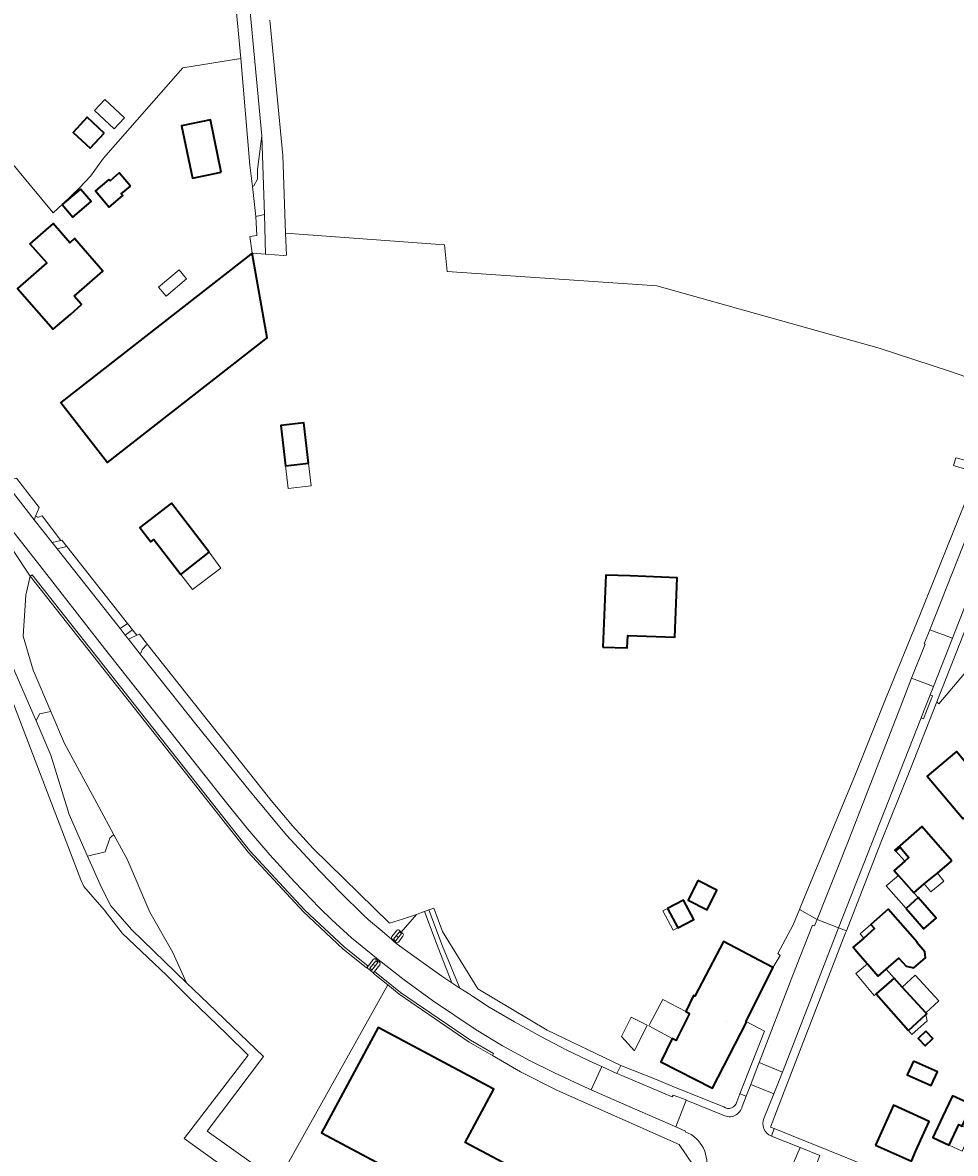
# Model space of a CAD drawing. Header units: metres. Extents: x 200176 to 205485, y 394066 to 399855.
# Tile 103 of 230: x 203169 to 203375, y 396948 to 397198. Entities that reach past the tile are written whole.
import ezdxf
from ezdxf.enums import TextEntityAlignment as Align

# ---------------------------------------------------------------- set-up
doc = ezdxf.new("R2010")
doc.units = ezdxf.units.M
doc.layers.get('0').update_dxf_attribs({"lineweight": 25})
for name, color, linetype, lineweight in [('B-WE-GR-BOS_LOOF-GV', 40, 'Continuous', 13), ('B-WE-GR-GRAS-GV', 60, 'Continuous', 13), ('B-WE-GR-HAAG-GV', 90, 'Continuous', 13), ('B-WE-GR-HOUTWAL-GV', 40, 'Continuous', 13), ('B-WE-IE-MEUBILAIR_WEGMEUBILAIR_VERKEERSBORD-S', 7, 'Continuous', 25), ('B-WE-IE-TERREINAFSCHEIDING_KUNSTMATIG_HEKWERK-G', 20, 'IE-TERREINAFSCHEIDING-KUNSTMATIG', 18), ('B-WE-IE-TERREINAFSCHEIDING_KUNSTMATIG_MUUR-GV', 90, 'Continuous', 18), ('B-WE-OG-BEBOUWING-GV', 7, 'Continuous', 35), ('B-WE-OG-BEBOUWING-T18', 10, 'Continuous', 18), ('B-WE-OG-BEBOUWING_LUIFEL-GV', 7, 'Continuous', 18), ('B-WE-OG-TERREIN_CULTUURSCHEIDING-GV', 7, 'Continuous', 18), ('B-WE-OG-TERREIN_ERF-GV', 7, 'Continuous', 18), ('B-WE-OG-TOPOGRAFIE-T18', 10, 'Continuous', 18), ('B-WE-OG-WEG-GV', 7, 'Continuous', 18), ('B-WE-VH-GOOT-G', 170, 'Continuous', 18), ('B-WE-VH-VERHARDING_ASFALT-GV', 252, 'Continuous', 18), ('B-WE-VH-VERHARDING_BEDRIJFSVLOERPLAAT-GV', 252, 'Continuous', 18), ('B-WE-VH-VERHARDING_BETONSTRAATSTEEN-GV', 252, 'Continuous', 18), ('B-WE-VH-VERHARDING_FUNDERING_ZAND-GV', 7, 'Continuous', 18), ('B-WE-VH-VERHARDING_HALFVERHARDING_GRIND-GV', 252, 'Continuous', 18), ('B-WE-VH-VERHARDING_STRAATBAKSTEEN-GV', 252, 'Continuous', 18), ('B-WE-VH-VERHARDING_TEGEL-GV', 252, 'Continuous', 18)]:
    doc.layers.add(name, color=color, linetype=linetype, lineweight=lineweight)
doc.styles.add('NLCS-ISO', font='NLCS-ISO.ttf')
doc.styles.add('NLCS-ISO-M20-T18', font='NLCS-ISO.ttf', dxfattribs={"height": 0.036})
doc.linetypes.add('IE-TERREINAFSCHEIDING-KUNSTMATIG', pattern='A,4,[82,NLCS.shx,S=0.75,R=90,X=0,Y=0],4,-2', length=10)

# ---------------------------------------------------------------- blocks, each defined once
blk = doc.blocks.new('SIE-WEG_VERKEERSBORD_PLAATSNAAM-SO')
at = {"color": 0, "linetype": 'ByBlock', "lineweight": 18}
blk.add_lwpolyline([(-3, -1), (3, -1), (3, 1), (-3, 1)], close=True, dxfattribs=at)
at = {"color": 0, "linetype": 'ByBlock', "lineweight": 18, "style": 'NLCS-ISO'}
blk.add_text('plaats', height=1.5, dxfattribs=at).set_placement((0, 0), align=Align.MIDDLE_CENTER)
blk = doc.blocks.new('SIE-WEG_VERKEERSBORD_INFORMATIE-SO')
at = {"linetype": 'ByBlock', "lineweight": 18}
h = blk.add_hatch(color=0, dxfattribs=at)
h.dxf.hatch_style = 1
h.paths.add_polyline_path([(0, 0), (-1, 0), (-1, 0), (0, 0), (0, -2), (0, -2)])
h = blk.add_hatch(color=0, dxfattribs=at)
h.dxf.hatch_style = 1
edge = h.paths.add_edge_path()
edge.add_arc((0, 1), 0.373, 0, 360)
at = {"color": 0, "linetype": 'ByBlock', "lineweight": 18}
for points in [[(-2, -2), (2, -2), (2, 2), (-2, 2)], [(0, 0), (-1, 0), (-1, 0), (0, 0), (0, -2), (0, -2)]]:
    blk.add_lwpolyline(points, close=True, dxfattribs=at)
blk.add_circle((0, 1), 0.373, dxfattribs=at)

msp = doc.modelspace()

# ---------------------------------------------------------------- linework, layer by layer
at = {"layer": 'B-WE-GR-BOS_LOOF-GV', "flags": 128}
for points in [[(203159.474, 397183.987), (203165.588, 397175.184), (203162.186, 397172.073), (203175.541, 397156.087), (203177.556, 397158.05), (203181.335, 397161.606), (203183.761, 397164.192), (203186.621, 397168.156), (203204.164, 397188.114), (203216.937, 397190.197), (203212.628, 397236.283), (203212.096, 397242.304), (203210.692, 397257.6), (203204.204, 397257.285), (203195.249, 397245.767), (203185.102, 397232.692), (203175.013, 397219.7), (203165.804, 397207.84), (203158.461, 397198.351), (203151.141, 397188.98), (203150.209, 397188.108), (203152.386, 397185.587), (203155.908, 397188.42), (203159.042, 397184.524)], [(203186.798, 397173.748), (203183.709, 397170.393), (203179.917, 397173.885), (203183.006, 397177.24)]]:
    msp.add_lwpolyline(points, close=True, dxfattribs=at)
at = {"layer": 'B-WE-GR-GRAS-GV', "flags": 128}
for points in [[(203223.315, 397198.643), (203223.4, 397197.914), (203226.224, 397168.769), (203226.825, 397151.659), (203261.909, 397149.076), (203262.508, 397143.164), (203308.742, 397139.994), (203357.862, 397126.239), (203373.623, 397121.067), (203383.538, 397117.651), (203388.872, 397132.171), (203401.114, 397166.819), (203410.612, 397192.198), (203415.47, 397190.278), (203425.225, 397215.443)], [(203287.549, 396891.922), (203204.463, 396951.672), (203218.564, 396970.078), (203213.815, 396974.722), (203205.684, 396982.563), (203200.587, 396987.643), (203190.71, 396997.001), (203186.73, 397002.16), (203182.287, 397007.3), (203181.6, 397008.811), (203164.084, 397054.597), (203154.878, 397078.006), (203149.966, 397088.337), (203138.277, 397103.982), (203141.705, 397107.287), (203130.974, 397123.181), (203116.29, 397140.801), (203107.328, 397147.089), (203103.644, 397149.674), (203092.015, 397157.834), (203084.778, 397162.912), (203072.575, 397171.475), (203063.962, 397177.696), (203049.955, 397187.813)], [(203163.944, 397061.855), (203171.721, 397043.917), (203172.5, 397045.5), (203174.979, 397045.996), (203171.121, 397055.079), (203168.916, 397062.634), (203169.466, 397071.68), (203170.454, 397075.885), (203162.997, 397087.017)], [(203244.882, 396989.584), (203244.697, 396989.356), (203239.442, 396993.6), (203230.739, 397001.774), (203218.544, 397014.889), (203170.454, 397075.885), (203169.466, 397071.68), (203168.916, 397062.634), (203171.121, 397055.079), (203174.979, 397045.996), (203177.991, 397038.906), (203185.563, 397024.952), (203188.919, 397018.768), (203191.845, 397013.377), (203196.872, 397001.661), (203201.953, 396992.757), (203204.977, 396986.049)], [(203204.977, 396986.049), (203208.012, 396983.108), (203221.956, 396969.775), (203209.523, 396953.267), (203225.14, 396942.208), (203249.37, 396985.583), (203246.129, 396988.2), (203246.294, 396988.405)], [(203246.024, 396988.413), (203244.92, 396989.305)]]:
    msp.add_lwpolyline(points, dxfattribs=at)
msp.add_lwpolyline([(203204.977, 396986.049), (203201.953, 396992.757), (203196.872, 397001.661), (203191.845, 397013.377), (203188.919, 397018.768), (203188.5, 397018.5), (203188, 397018), (203187, 397015), (203183.095, 397014.024), (203185.868, 397007.772), (203188.179, 397003.127), (203192.884, 396997.768)], close=True, dxfattribs=at)
at = {"layer": 'B-WE-GR-GRAS-GV'}
for points in [[(203244.92, 396989.305, -0.4163524), (203244.882, 396989.584)], [(203246.294, 396988.405, -0.3406634), (203246.024, 396988.413)]]:
    msp.add_lwpolyline(points, format="xyb", dxfattribs=at)
at = {"layer": 'B-WE-GR-HAAG-GV', "flags": 128}
for points in [[(203244.697, 396989.356), (203244.882, 396989.584), (203245.012, 396989.745), (203239.771, 396993.977), (203231.094, 397002.127), (203218.924, 397015.215), (203170.847, 397076.195), (203170.454, 397075.885), (203218.544, 397014.889), (203230.739, 397001.774), (203239.442, 396993.6)], [(203249.37, 396985.583), (203251.897, 396983.542), (203267.354, 396972.941), (203272.479, 396969.99), (203272.708, 396970.435), (203267.621, 396973.364), (203252.196, 396983.943), (203246.448, 396988.585), (203246.322, 396988.429), (203246.294, 396988.405), (203246.129, 396988.2)]]:
    msp.add_lwpolyline(points, close=True, dxfattribs=at)
at = {"layer": 'B-WE-GR-HOUTWAL-GV', "flags": 128}
for points in [[(203225.14, 396942.208), (203209.523, 396953.267), (203221.956, 396969.775), (203208.012, 396983.108), (203204.977, 396986.049), (203192.884, 396997.768), (203188.179, 397003.127), (203185.868, 397007.772), (203183.095, 397014.024), (203179.004, 397023.248), (203174.995, 397036.367), (203171.721, 397043.917), (203163.944, 397061.855)], [(203164.084, 397054.597), (203181.6, 397008.811), (203182.287, 397007.3), (203186.73, 397002.16), (203190.71, 396997.001), (203200.587, 396987.643), (203205.684, 396982.563), (203213.815, 396974.722), (203218.564, 396970.078), (203204.463, 396951.672), (203287.549, 396891.922)]]:
    msp.add_lwpolyline(points, dxfattribs=at)
msp.add_lwpolyline([(203171.721, 397043.917), (203174.995, 397036.367), (203179.004, 397023.248), (203183.095, 397014.024), (203187, 397015), (203188, 397018), (203188.5, 397018.5), (203188.919, 397018.768), (203185.563, 397024.952), (203177.991, 397038.906), (203174.979, 397045.996), (203172.5, 397045.5)], close=True, dxfattribs=at)
at = {"layer": 'B-WE-IE-TERREINAFSCHEIDING_KUNSTMATIG_HEKWERK-G', "flags": 128}
for points in [[(203216.937, 397190.197), (203212.628, 397236.283), (203212.096, 397242.304)], [(203218.96, 397166.634), (203216.937, 397190.197)], [(203374.248, 397100.309), (203379.464, 397098.666)], [(203375.687, 397089.266), (203366.976, 397067.665), (203359.133, 397048.308)], [(203191.944, 397065.436), (203178.507, 397082.459)], [(203244.697, 396989.356), (203239.442, 396993.6), (203230.739, 397001.774), (203218.544, 397014.889), (203170.454, 397075.885)], [(203196.35, 397060.814), (203194.566, 397063.096)], [(203196.587, 397060.51), (203196.35, 397060.814)], [(203196.587, 397060.51), (203223.628, 397026.324), (203228.313, 397020.76), (203232.894, 397015.739), (203249.727, 396999.237), (203252.591, 397000.088), (203255.702, 397001.173)], [(203359.133, 397048.308), (203352.599, 397032.181), (203341.011, 397004.109)], [(203269.275, 396984.759), (203261.487, 396997.401), (203259.573, 397002.557)], [(203340.25, 397002.264), (203338.842, 396998.854)], [(203341.011, 397004.109), (203340.25, 397002.264)], [(203255.702, 397001.173), (203256.808, 397001.558)], [(203338.842, 396998.854), (203335.514, 396992.508), (203335.998, 396992.126), (203334.491, 396989.512)], [(203272.479, 396969.99), (203267.354, 396972.941), (203251.897, 396983.542), (203249.37, 396985.583)], [(203300.851, 396967.818), (203284.557, 396975.617), (203269.275, 396984.759)], [(203300.851, 396967.818), (203308.822, 396964.638), (203312.675, 396962.993)], [(203323.54, 396958.652), (203312.675, 396962.993)], [(203326.415, 396959.763), (203327.097, 396961.511)], [(203333.851, 396954.201), (203334.076, 396954.111)]]:
    msp.add_lwpolyline(points, dxfattribs=at)
at = {"layer": 'B-WE-IE-TERREINAFSCHEIDING_KUNSTMATIG_HEKWERK-G'}
msp.add_lwpolyline([(203323.54, 396958.652, 0.5303982), (203326.415, 396959.763)], format="xyb", dxfattribs=at)
at = {"layer": 'B-WE-IE-TERREINAFSCHEIDING_KUNSTMATIG_MUUR-GV', "flags": 128}
for points in [[(203250.607, 396995.697), (203251.09, 396995.288), (203252.387, 396996.937), (203251.932, 396997.357)], [(203245.382, 396989.286), (203245.876, 396988.886), (203247.184, 396990.538), (203246.713, 396990.91)]]:
    msp.add_lwpolyline(points, close=True, dxfattribs=at)
at = {"layer": 'B-WE-OG-BEBOUWING-GV', "flags": 128}
for points in [[(203186.798, 397173.748), (203183.006, 397177.24), (203179.917, 397173.885), (203183.709, 397170.393)], [(203212.617, 397165.115), (203210.223, 397176.682), (203203.857, 397175.363), (203206.251, 397163.795)], [(203192.544, 397162.013), (203190.065, 397164.919), (203188.058, 397163.207), (203187.81, 397163.499), (203184.823, 397160.951), (203187.868, 397157.381), (203190.855, 397159.929), (203190.537, 397160.301)], [(203177.509, 397157.926), (203179.847, 397155.185), (203183.897, 397158.641), (203181.559, 397161.381)], [(203180.165, 397137.69), (203186.502, 397143.23), (203180.233, 397150.467), (203179.162, 397149.526), (203175.488, 397153.734), (203170.386, 397149.279), (203174.074, 397145.055), (203167.632, 397139.395), (203175.542, 397130.392), (203177.42, 397132.042), (203179.298, 397133.692), (203181.766, 397135.86)], [(203219.47, 397147.241), (203177.168, 397114.213), (203187.498, 397100.982), (203222.763, 397128.516)], [(203231.885, 397100.828), (203230.838, 397109.729), (203225.767, 397109.131), (203226.814, 397100.23)], [(203209.953, 397081.139), (203201.617, 397092.021), (203194.641, 397086.599), (203197.071, 397083.473), (203197.703, 397083.964), (203203.663, 397076.268)], [(203296.883, 397060.216), (203302.251, 397060.014), (203302.354, 397062.762), (203312.759, 397062.37), (203313.277, 397075.532), (203302.852, 397075.926), (203297.485, 397076.129)], [(203370.057, 397029.807), (203376.398, 397022.298), (203382.634, 397027.512), (203383.821, 397026.095), (203387.091, 397028.83), (203382.561, 397034.24), (203379.336, 397031.699), (203376.649, 397035.112), (203374.906, 397037.175), (203368.444, 397031.717)], [(203373.875, 397013.015), (203367.302, 397020.567), (203361.344, 397015.356), (203361.544, 397015.133), (203362.501, 397015.991), (203364.438, 397013.765), (203363.5, 397012.932), (203361.162, 397010.855), (203362.107, 397009.791), (203365.502, 397005.97), (203367.789, 397007.952), (203370.71, 397010.281)], [(203317.833, 397008.627), (203315.669, 397004.338), (203319.883, 397002.212), (203322.047, 397006.501)], [(203363.788, 397002.498), (203367.753, 396997.992), (203370.464, 397000.368), (203366.501, 397004.877)], [(203311.154, 397002.491), (203313.403, 396998.221), (203316.933, 397000.08), (203314.684, 397004.35)], [(203355.266, 396990.255), (203357.641, 396987.526), (203359.403, 396989.057), (203362.222, 396991.506), (203363.811, 396989.716), (203365.504, 396989.373), (203368.053, 396991.611), (203367.928, 396992.894), (203366.17, 396994.936), (203366.283, 396995.035), (203359.876, 397002.308), (203356.039, 396998.928), (203356.832, 396998.027), (203354.457, 396995.959), (203352.092, 396993.9), (203353.755, 396991.99)], [(203315.983, 396979.295), (203313.136, 396973.547), (203313.016, 396973.314), (203312.179, 396973.745), (203309.66, 396968.648), (203321.067, 396962.761), (203328.565, 396977.407), (203328.476, 396977.453), (203328.521, 396977.544), (203334.491, 396989.512), (203334.267, 396989.624), (203334.218, 396989.525), (203323.51, 396995.181), (203317.154, 396983.098), (203316.886, 396983.241), (203315.148, 396979.732)], [(203368.153, 396979.462), (203362.964, 396985.093), (203361.145, 396987.067), (203357.188, 396983.609), (203364.305, 396975.568), (203368.175, 396979.064), (203368.363, 396979.234)], [(203254.743, 396928.299), (203277.071, 396916.376), (203289.027, 396938.763), (203266.493, 396950.806), (203272.776, 396962.562), (203247.226, 396976.217), (203234.764, 396952.898), (203260.252, 396939.276), (203254.465, 396928.448)], [(203368.152, 396975.393), (203366.455, 396973.773), (203367.994, 396972.161), (203369.691, 396973.781)], [(203365.405, 396968.781), (203364.058, 396965.731), (203369.373, 396963.384), (203370.72, 396966.434)], [(203373.346, 396950.226), (203375.462, 396954.767), (203376.217, 396954.428), (203378.393, 396959.097), (203374.017, 396961.137), (203371.836, 396956.457), (203369.72, 396951.916)], [(203357.072, 396950.197), (203364.969, 396946.677), (203365.987, 396948.961), (203368.882, 396955.455), (203361.014, 396959.039)]]:
    msp.add_lwpolyline(points, close=True, dxfattribs=at)
at = {"layer": 'B-WE-OG-BEBOUWING_LUIFEL-GV', "flags": 128}
for points in [[(203189.004, 397174.656), (203191.259, 397177.105), (203186.877, 397181.141), (203184.622, 397178.691)], [(203200.42, 397137.708), (203204.967, 397141.562), (203203.291, 397143.538), (203198.745, 397139.685)], [(203232.471, 397095.845), (203231.885, 397100.828), (203226.814, 397100.23), (203227.4, 397095.248)], [(203209.953, 397081.139), (203203.663, 397076.268), (203206.238, 397072.943), (203212.557, 397077.628)], [(203363.5, 397012.932), (203364.438, 397013.765), (203362.501, 397015.991), (203361.544, 397015.133)], [(203365.502, 397005.97), (203362.107, 397009.791), (203359.388, 397007.516), (203363.788, 397002.498), (203366.501, 397004.877)], [(203370.71, 397010.281), (203367.789, 397007.952), (203369.245, 397006.148), (203372.152, 397008.495)], [(203312.356, 396997.669), (203313.403, 396998.221), (203311.154, 397002.491), (203310.107, 397001.94)], [(203354.457, 396995.959), (203356.832, 396998.027), (203356.039, 396998.928), (203353.681, 396996.851)], [(203357.188, 396983.609), (203361.145, 396987.067), (203359.403, 396989.057), (203357.641, 396987.526), (203355.266, 396990.255), (203352.997, 396988.344), (203352.694, 396988.088), (203356.775, 396983.243)], [(203368.153, 396979.462), (203371.023, 396982.107), (203365.834, 396987.738), (203362.964, 396985.093)], [(203315.148, 396979.732), (203310.076, 396982.383), (203307.159, 396976.851), (203306.994, 396976.562), (203312.179, 396973.745), (203313.016, 396973.314), (203313.136, 396973.547), (203315.983, 396979.295)], [(203306.66, 396976.711), (203303.083, 396978.484), (203300.95, 396974.179), (203303.834, 396971.009)], [(203365.1, 396974.67), (203368.483, 396977.665), (203368.175, 396979.064), (203364.305, 396975.568)], [(203376.217, 396954.428), (203375.462, 396954.767), (203373.346, 396950.226), (203376.209, 396948.892), (203378.259, 396953.511)]]:
    msp.add_lwpolyline(points, close=True, dxfattribs=at)
at = {"layer": 'B-WE-OG-TERREIN_CULTUURSCHEIDING-GV', "flags": 128}
msp.add_lwpolyline([(203377.724, 397066.239), (203370.576, 397048.105), (203371.029, 397047.668), (203382.783, 397061.567), (203386.521, 397066.133), (203386.193, 397066.412)], dxfattribs=at)
at = {"layer": 'B-WE-OG-TERREIN_ERF-GV', "flags": 128}
for points in [[(203383.538, 397117.651), (203373.623, 397121.067), (203357.862, 397126.239), (203308.742, 397139.994), (203262.508, 397143.164), (203261.909, 397149.076), (203226.825, 397151.659), (203226.995, 397146.803), (203226.358, 397146.686), (203222.348, 397147.009), (203219.47, 397147.241), (203218.94, 397150.928), (203220.478, 397151.147), (203220.275, 397155.319), (203219.522, 397161.944), (203218.96, 397166.634), (203216.937, 397190.197), (203204.164, 397188.114), (203186.621, 397168.156), (203183.761, 397164.192), (203181.335, 397161.606), (203177.556, 397158.05), (203175.541, 397156.087), (203162.186, 397172.073)], [(203379.464, 397098.666), (203374.248, 397100.309), (203374.816, 397102.028)], [(203167.385, 397097.549), (203172.452, 397091.038), (203171.7, 397089.245)], [(203172.273, 397088.931), (203173.084, 397089.19), (203177.169, 397083.748), (203177.436, 397083.815)], [(203326.415, 396959.763), (203327.097, 396961.511), (203332.554, 396975.401), (203328.521, 396977.544), (203328.476, 396977.453), (203328.565, 396977.407), (203321.067, 396962.761), (203309.66, 396968.648), (203312.179, 396973.745), (203313.016, 396973.314), (203313.136, 396973.547), (203315.983, 396979.295), (203315.148, 396979.732), (203316.886, 396983.241), (203317.154, 396983.098), (203323.51, 396995.181), (203334.218, 396989.525), (203334.267, 396989.624), (203334.491, 396989.512), (203335.998, 396992.126), (203335.514, 396992.508), (203338.842, 396998.854), (203340.25, 397002.264), (203341.011, 397004.109), (203352.599, 397032.181), (203359.133, 397048.308), (203366.976, 397067.665), (203375.687, 397089.266)], [(203177.436, 397083.815), (203178.507, 397082.459), (203191.944, 397065.436), (203193.023, 397064.048), (203193.994, 397062.833), (203194.566, 397063.096), (203196.35, 397060.814), (203196.587, 397060.51), (203223.628, 397026.324), (203228.313, 397020.76), (203232.894, 397015.739), (203249.727, 396999.237), (203252.591, 397000.088), (203255.702, 397001.173), (203256.808, 397001.558), (203257.511, 397001.812), (203258.477, 397002.161), (203259.573, 397002.557), (203261.487, 396997.401), (203269.275, 396984.759), (203284.557, 396975.617), (203300.851, 396967.818), (203308.822, 396964.638), (203312.675, 396962.993), (203323.54, 396958.652)], [(203382.783, 397061.567), (203371.029, 397047.668), (203370.576, 397048.105), (203364.607, 397032.963), (203358.245, 397017.034), (203350.619, 396997.558), (203350.453, 396997.134), (203337.241, 396963.045), (203333.851, 396954.201), (203334.076, 396954.111), (203334.708, 396953.858), (203350.376, 396947.58), (203364.662, 396941.735), (203364.733, 396941.899), (203376.228, 396937.209)]]:
    msp.add_lwpolyline(points, dxfattribs=at)
for points in [[(203212.617, 397165.115), (203206.251, 397163.795), (203203.857, 397175.363), (203210.223, 397176.682)], [(203192.544, 397162.013), (203190.537, 397160.301), (203190.855, 397159.929), (203187.868, 397157.381), (203184.823, 397160.951), (203187.81, 397163.499), (203188.058, 397163.207), (203190.065, 397164.919)], [(203177.509, 397157.926), (203181.559, 397161.381), (203183.897, 397158.641), (203179.847, 397155.185)], [(203180.233, 397150.467), (203186.502, 397143.23), (203180.165, 397137.69), (203181.766, 397135.86), (203179.298, 397133.692), (203177.42, 397132.042), (203175.542, 397130.392), (203167.632, 397139.395), (203174.074, 397145.055), (203170.386, 397149.279), (203175.488, 397153.734), (203179.162, 397149.526)], [(203219.47, 397147.241), (203222.763, 397128.516), (203187.498, 397100.982), (203177.168, 397114.213)], [(203230.838, 397109.729), (203231.885, 397100.828), (203226.814, 397100.23), (203225.767, 397109.131)], [(203209.953, 397081.139), (203203.663, 397076.268), (203197.703, 397083.964), (203197.071, 397083.473), (203194.641, 397086.599), (203201.617, 397092.021)], [(203296.883, 397060.216), (203297.485, 397076.129), (203302.852, 397075.926), (203313.277, 397075.532), (203312.759, 397062.37), (203302.354, 397062.762), (203302.251, 397060.014)], [(203376.398, 397022.298), (203370.057, 397029.807), (203368.444, 397031.717), (203374.906, 397037.175), (203376.649, 397035.112), (203379.336, 397031.699), (203382.561, 397034.24), (203387.091, 397028.83), (203383.821, 397026.095), (203382.634, 397027.512)], [(203361.544, 397015.133), (203361.344, 397015.356), (203367.302, 397020.567), (203373.875, 397013.015), (203370.71, 397010.281), (203367.789, 397007.952), (203365.502, 397005.97), (203362.107, 397009.791), (203361.162, 397010.855), (203363.5, 397012.932), (203364.438, 397013.765), (203362.501, 397015.991)], [(203317.833, 397008.627), (203322.047, 397006.501), (203319.883, 397002.212), (203315.669, 397004.338)], [(203366.501, 397004.877), (203370.464, 397000.368), (203367.753, 396997.992), (203363.788, 397002.498)], [(203313.403, 396998.221), (203311.154, 397002.491), (203314.684, 397004.35), (203316.933, 397000.08)], [(203357.641, 396987.526), (203355.266, 396990.255), (203353.755, 396991.99), (203352.092, 396993.9), (203354.457, 396995.959), (203356.832, 396998.027), (203356.039, 396998.928), (203359.876, 397002.308), (203366.283, 396995.035), (203366.17, 396994.936), (203367.928, 396992.894), (203368.053, 396991.611), (203365.504, 396989.373), (203363.811, 396989.716), (203362.222, 396991.506), (203359.403, 396989.057)], [(203362.964, 396985.093), (203368.153, 396979.462), (203368.363, 396979.234), (203368.175, 396979.064), (203364.305, 396975.568), (203357.188, 396983.609), (203361.145, 396987.067)], [(203249.37, 396985.583), (203225.14, 396942.208), (203252.225, 396923.028), (203284.167, 396899.557), (203289.828, 396895.486), (203292.703, 396900.785), (203295.478, 396905.923), (203306.838, 396927.141), (203309.678, 396932.549), (203316.771, 396945.754), (203313.672, 396950.388), (203286.819, 396962.304), (203278.683, 396966.418), (203272.479, 396969.99), (203267.354, 396972.941), (203251.897, 396983.542)], [(203266.493, 396950.806), (203289.027, 396938.763), (203277.071, 396916.376), (203254.743, 396928.299), (203254.465, 396928.448), (203260.252, 396939.276), (203234.764, 396952.898), (203247.226, 396976.217), (203272.776, 396962.562)], [(203368.152, 396975.393), (203369.691, 396973.781), (203367.994, 396972.161), (203366.455, 396973.773)], [(203365.405, 396968.781), (203370.72, 396966.434), (203369.373, 396963.384), (203364.058, 396965.731)], [(203375.462, 396954.767), (203373.346, 396950.226), (203369.72, 396951.916), (203371.836, 396956.457), (203374.017, 396961.137), (203378.393, 396959.097), (203376.217, 396954.428)], [(203361.014, 396959.039), (203368.882, 396955.455), (203365.987, 396948.961), (203364.969, 396946.677), (203357.072, 396950.197)]]:
    msp.add_lwpolyline(points, close=True, dxfattribs=at)
at = {"layer": 'B-WE-OG-TERREIN_ERF-GV'}
for points in [[(203171.7, 397089.245, 0.4009003), (203172.273, 397088.931)], [(203323.54, 396958.652, 0.5303982), (203326.415, 396959.763)]]:
    msp.add_lwpolyline(points, format="xyb", dxfattribs=at)
at = {"layer": 'B-WE-OG-WEG-GV', "flags": 128}
for points in [[(203219.795, 397162.092), (203220.594, 397163.585), (203220.616, 397165.691), (203221.549, 397173.114), (203216.873, 397223.238), (203214.656, 397236.109), (203214.341, 397241.547), (203213.344, 397254.02), (203212.908, 397256.37), (203211.995, 397257.912), (203211.416, 397258.9), (203210.878, 397259.351), (203209.816, 397260.12), (203208.628, 397260.841), (203207.528, 397261.402), (203204.204, 397257.285), (203210.692, 397257.6), (203212.096, 397242.304), (203212.628, 397236.283), (203216.937, 397190.197), (203218.96, 397166.634), (203219.522, 397161.944), (203219.789, 397162.081)], [(203222.144, 397155.765), (203220.275, 397155.319), (203220.478, 397151.147), (203218.94, 397150.928), (203219.47, 397147.241), (203222.348, 397147.009), (203222.145, 397155.73)], [(203365.028, 397053.36), (203367.978, 397060.876), (203367.819, 397060.938), (203369.04, 397064.024), (203380.181, 397092.174), (203382.421, 397097.834), (203381.631, 397099.188), (203379.379, 397100.816), (203374.816, 397102.028), (203374.248, 397100.309), (203379.464, 397098.666), (203375.687, 397089.266), (203366.976, 397067.665), (203359.133, 397048.308), (203352.599, 397032.181), (203341.011, 397004.109), (203340.25, 397002.264), (203344.193, 397000.079), (203350.852, 397016.9), (203362.916, 397047.978)], [(203294.916, 396968.311), (203296.611, 396967.556), (203299.961, 396966.066), (203300.851, 396967.818), (203284.557, 396975.617), (203269.275, 396984.759), (203261.487, 396997.401), (203259.573, 397002.557), (203258.477, 397002.161), (203261.453, 396994.136), (203265.292, 396984.916), (203267.173, 396983.672), (203268.104, 396983.078), (203271.774, 396980.701), (203277.383, 396977.451), (203283.049, 396974.301), (203288.919, 396971.18)]]:
    msp.add_lwpolyline(points, close=True, dxfattribs=at)
for points in [[(203246.772, 396991.297), (203247.123, 396991.01), (203247.282, 396991.21), (203246.881, 396991.528), (203241.393, 396996.022), (203236.991, 397000), (203234.321, 397002.595), (203228.75, 397008.392), (203223.335, 397014.336), (203218.508, 397020.032), (203213.798, 397025.83), (203186.856, 397059.931), (203172.054, 397078.861), (203151.458, 397105.021), (203123.007, 397141.305), (203119.71, 397145.635), (203117.357, 397148.455)], [(203143.446, 397112.699), (203152.059, 397101.875), (203162.997, 397087.017), (203170.454, 397075.885), (203170.847, 397076.195), (203218.924, 397015.215), (203231.094, 397002.127), (203239.771, 396993.977), (203245.012, 396989.745), (203246.228, 396991.251)], [(203251.881, 396997.675), (203252.32, 396997.273), (203255.702, 397001.173), (203252.591, 397000.088), (203249.727, 396999.237), (203232.894, 397015.739), (203228.313, 397020.76), (203223.628, 397026.324), (203196.587, 397060.51), (203196.35, 397060.814)], [(203194.735, 397058.65), (203195.386, 397057.825), (203207.021, 397043.205), (203219.098, 397028.268), (203226.996, 397018.657), (203234.368, 397010.724), (203239.067, 397005.873), (203243.878, 397001.135), (203245.15, 397000), (203248.13, 396997.436), (203250.265, 396995.599), (203250.635, 396995.282), (203250.711, 396995.367), (203250.312, 396995.723), (203250.311, 396995.724)], [(203263.511, 396986.094), (203260.519, 396993.78), (203257.511, 397001.812), (203256.808, 397001.558), (203255.702, 397001.173), (203252.32, 396997.273), (203252.669, 396996.954)], [(203250.255, 396996.272), (203251.291, 396997.567)], [(203251.169, 396994.966), (203251.078, 396995.04), (203250.711, 396995.367), (203250.635, 396995.282), (203251.415, 396994.615), (203255.617, 396991.55), (203261.34, 396987.53), (203263.511, 396986.094)], [(203252.723, 396996.344), (203251.746, 396995.074)], [(203247.596, 396990.042), (203246.448, 396988.585), (203252.196, 396983.943), (203267.621, 396973.364), (203272.708, 396970.435), (203272.479, 396969.99), (203278.683, 396966.418), (203286.819, 396962.304), (203313.672, 396950.388), (203316.771, 396945.754), (203319.464, 396944.111)], [(203280.663, 396968.914), (203274.709, 396972.166), (203268.894, 396975.662), (203259.277, 396982.133), (203252.974, 396986.692), (203247.282, 396991.21), (203247.123, 396991.01), (203247.552, 396990.658)], [(203315.05, 396953.156), (203315.11, 396953.293), (203312.942, 396954.242), (203300.956, 396959.487), (203294.293, 396962.434), (203291.814, 396963.531), (203286.214, 396966.169), (203280.663, 396968.914)]]:
    msp.add_lwpolyline(points, dxfattribs=at)
at = {"layer": 'B-WE-OG-WEG-GV'}
for points in [[(203196.35, 397060.814, 0.1774669), (203194.735, 397058.65)], [(203251.291, 396997.567, -0.3728), (203251.881, 396997.675)], [(203252.669, 396996.954, -0.390011), (203252.723, 396996.344)], [(203250.311, 396995.724, -0.3869234), (203250.255, 396996.272)], [(203251.746, 396995.074, -0.3812266), (203251.169, 396994.966)], [(203246.228, 396991.251, -0.4079698), (203246.772, 396991.297)], [(203247.552, 396990.658, -0.3894797), (203247.596, 396990.042)], [(203319.464, 396944.111, 0.3999649), (203315.05, 396953.156)]]:
    msp.add_lwpolyline(points, format="xyb", dxfattribs=at)
at = {"layer": 'B-WE-VH-GOOT-G', "flags": 128}
for points in [[(203338.785, 396987.731), (203343.129, 396998.802)], [(203331.349, 396968.45), (203338.785, 396987.731)], [(203330.692, 396966.747), (203331.349, 396968.45)]]:
    msp.add_lwpolyline(points, dxfattribs=at)
at = {"layer": 'B-WE-VH-VERHARDING_ASFALT-GV', "flags": 128}
for points in [[(203117.357, 397148.455), (203119.71, 397145.635), (203123.007, 397141.305), (203151.458, 397105.021), (203172.054, 397078.861), (203186.856, 397059.931), (203213.798, 397025.83), (203218.508, 397020.032), (203223.335, 397014.336), (203228.75, 397008.392), (203234.321, 397002.595), (203236.991, 397000), (203241.393, 396996.022), (203246.881, 396991.528), (203247.282, 396991.21), (203252.974, 396986.692), (203259.277, 396982.133), (203268.894, 396975.662), (203274.709, 396972.166), (203280.663, 396968.914), (203286.214, 396966.169), (203291.814, 396963.531), (203294.293, 396962.434)], [(203294.293, 396962.434), (203296.611, 396967.556), (203294.916, 396968.311), (203288.919, 396971.18), (203283.049, 396974.301), (203277.383, 396977.451), (203271.774, 396980.701), (203268.104, 396983.078), (203267.173, 396983.672), (203265.292, 396984.916), (203263.511, 396986.094), (203261.34, 396987.53), (203255.617, 396991.55), (203251.415, 396994.615), (203250.635, 396995.282), (203250.265, 396995.599), (203248.13, 396997.436), (203245.15, 397000), (203243.878, 397001.135), (203239.067, 397005.873), (203234.368, 397010.724), (203226.996, 397018.657), (203219.098, 397028.268), (203207.021, 397043.205), (203195.386, 397057.825), (203194.735, 397058.65), (203192.116, 397061.971), (203191.415, 397062.859), (203190.293, 397064.282), (203176.381, 397081.925), (203175.31, 397083.283), (203171.322, 397088.344), (203164.241, 397097.454)], [(203380.181, 397092.174), (203369.04, 397064.024), (203374.015, 397062.153), (203375.357, 397065.558), (203383.57, 397086.473)], [(203332.425, 396956.112), (203334.594, 396961.567), (203329.493, 396963.639), (203328.475, 396961), (203327.607, 396958.757)], [(203323.447, 396956.821), (203315.272, 396960.17), (203312.942, 396954.242), (203315.11, 396953.293), (203315.05, 396953.156)], [(203334.767, 396945.386), (203338.017, 396944.082), (203340.39, 396949.662), (203334.055, 396952.228)]]:
    msp.add_lwpolyline(points, dxfattribs=at)
for points in [[(203374.015, 397062.153), (203369.04, 397064.024), (203367.819, 397060.938), (203367.978, 397060.876), (203365.028, 397053.36), (203369.827, 397051.528)], [(203367.103, 397044.617), (203367.189, 397044.835), (203369.099, 397049.68), (203369.827, 397051.528), (203365.028, 397053.36), (203362.916, 397047.978), (203350.852, 397016.9), (203344.193, 397000.079), (203348.897, 396998.233)], [(203331.349, 396968.45), (203336.502, 396966.366), (203337.161, 396968.023), (203346.733, 396992.719), (203348.897, 396998.233), (203344.193, 397000.079), (203343.613, 396998.612), (203343.129, 396998.802), (203338.785, 396987.731)], [(203296.611, 396967.556), (203294.293, 396962.434), (203300.956, 396959.487), (203312.942, 396954.242), (203315.272, 396960.17), (203315.235, 396960.186), (203312.359, 396961.244), (203312.196, 396960.882), (203301.045, 396965.583), (203299.961, 396966.066)], [(203329.493, 396963.639), (203334.594, 396961.567), (203336.502, 396966.366), (203331.349, 396968.45), (203330.692, 396966.747)], [(203341.924, 396942.514), (203342.612, 396942.238), (203344.757, 396947.892), (203340.39, 396949.662), (203338.017, 396944.082), (203340.081, 396943.254)]]:
    msp.add_lwpolyline(points, close=True, dxfattribs=at)
at = {"layer": 'B-WE-VH-VERHARDING_ASFALT-GV'}
for points in [[(203327.607, 396958.757, -0.497105), (203323.447, 396956.821)], [(203334.055, 396952.228, -0.4192269), (203332.425, 396956.112)], [(203315.05, 396953.156, -0.3999649), (203319.464, 396944.111)]]:
    msp.add_lwpolyline(points, format="xyb", dxfattribs=at)
at = {"layer": 'B-WE-VH-VERHARDING_BEDRIJFSVLOERPLAAT-GV', "flags": 128}
msp.add_lwpolyline([(203367.189, 397044.835), (203367.103, 397044.617), (203367.661, 397044.398), (203369.653, 397049.463), (203369.099, 397049.68)], close=True, dxfattribs=at)
at = {"layer": 'B-WE-VH-VERHARDING_BETONSTRAATSTEEN-GV', "flags": 128}
for points in [[(203171.322, 397088.344), (203171.7, 397089.245), (203172.452, 397091.038), (203167.385, 397097.549), (203164.241, 397097.454)], [(203344.193, 397000.079), (203340.25, 397002.264), (203338.842, 396998.854), (203335.514, 396992.508), (203335.998, 396992.126), (203334.491, 396989.512), (203328.521, 396977.544), (203332.554, 396975.401), (203327.097, 396961.511), (203328.475, 396961), (203329.493, 396963.639), (203330.692, 396966.747), (203331.349, 396968.45), (203338.785, 396987.731), (203343.129, 396998.802), (203343.613, 396998.612)]]:
    msp.add_lwpolyline(points, close=True, dxfattribs=at)
at = {"layer": 'B-WE-VH-VERHARDING_FUNDERING_ZAND-GV', "flags": 128}
for points in [[(203216.873, 397223.238), (203221.549, 397173.114), (203222.144, 397155.765), (203222.145, 397155.73), (203222.348, 397147.009), (203226.358, 397146.686), (203226.995, 397146.803), (203226.825, 397151.659), (203226.224, 397168.769), (203223.4, 397197.914), (203223.315, 397198.643)], [(203171.7, 397089.245), (203171.322, 397088.344), (203175.31, 397083.283), (203177.169, 397083.748), (203173.084, 397089.19), (203172.273, 397088.931)], [(203194.566, 397063.096), (203193.994, 397062.833), (203192.116, 397061.971), (203194.735, 397058.65)], [(203196.35, 397060.814), (203194.566, 397063.096)]]:
    msp.add_lwpolyline(points, dxfattribs=at)
for points in [[(203220.275, 397155.319), (203222.144, 397155.765), (203221.549, 397173.114), (203220.616, 397165.691), (203220.594, 397163.585), (203219.795, 397162.092), (203219.789, 397162.081), (203219.522, 397161.944)], [(203178.507, 397082.459), (203177.436, 397083.815), (203177.169, 397083.748), (203175.31, 397083.283), (203176.381, 397081.925)], [(203176.381, 397081.925), (203190.293, 397064.282), (203191.944, 397065.436), (203178.507, 397082.459)], [(203244.697, 396989.356), (203244.882, 396989.584), (203245.012, 396989.745), (203239.771, 396993.977), (203231.094, 397002.127), (203218.924, 397015.215), (203170.847, 397076.195), (203170.454, 397075.885), (203218.544, 397014.889), (203230.739, 397001.774), (203239.442, 396993.6)], [(203190.293, 397064.282), (203191.415, 397062.859), (203193.023, 397064.048), (203191.944, 397065.436)], [(203258.477, 397002.161), (203257.511, 397001.812), (203260.519, 396993.78), (203263.511, 396986.094), (203265.292, 396984.916), (203261.453, 396994.136)], [(203246.129, 396988.2), (203249.37, 396985.583), (203251.897, 396983.542), (203267.354, 396972.941), (203272.479, 396969.99), (203272.708, 396970.435), (203267.621, 396973.364), (203252.196, 396983.943), (203246.448, 396988.585), (203246.322, 396988.429), (203246.294, 396988.405)]]:
    msp.add_lwpolyline(points, close=True, dxfattribs=at)
at = {"layer": 'B-WE-VH-VERHARDING_FUNDERING_ZAND-GV'}
for points in [[(203172.273, 397088.931, -0.4009003), (203171.7, 397089.245)], [(203194.735, 397058.65, -0.1774669), (203196.35, 397060.814)]]:
    msp.add_lwpolyline(points, format="xyb", dxfattribs=at)
at = {"layer": 'B-WE-VH-VERHARDING_HALFVERHARDING_GRIND-GV', "flags": 128}
msp.add_lwpolyline([(203193.994, 397062.833), (203193.023, 397064.048), (203191.415, 397062.859), (203192.116, 397061.971)], close=True, dxfattribs=at)
for points in [[(203323.54, 396958.652), (203312.675, 396962.993), (203308.822, 396964.638), (203300.851, 396967.818), (203299.961, 396966.066), (203301.045, 396965.583), (203312.196, 396960.882)], [(203312.196, 396960.882), (203312.359, 396961.244), (203315.235, 396960.186), (203315.272, 396960.17), (203323.447, 396956.821)], [(203327.607, 396958.757), (203328.475, 396961), (203327.097, 396961.511), (203326.415, 396959.763)]]:
    msp.add_lwpolyline(points, dxfattribs=at)
at = {"layer": 'B-WE-VH-VERHARDING_HALFVERHARDING_GRIND-GV'}
for points in [[(203326.415, 396959.763, -0.5303982), (203323.54, 396958.652)], [(203323.447, 396956.821, 0.497105), (203327.607, 396958.757)]]:
    msp.add_lwpolyline(points, format="xyb", dxfattribs=at)
at = {"layer": 'B-WE-VH-VERHARDING_STRAATBAKSTEEN-GV', "flags": 128}
for points in [[(203251.291, 396997.567), (203250.255, 396996.272)], [(203252.669, 396996.954), (203252.32, 396997.273), (203251.881, 396997.675)], [(203250.311, 396995.724), (203250.312, 396995.723), (203250.711, 396995.367), (203251.078, 396995.04), (203251.169, 396994.966)], [(203251.746, 396995.074), (203252.723, 396996.344)], [(203246.228, 396991.251), (203245.012, 396989.745), (203244.882, 396989.584)], [(203246.294, 396988.405), (203246.322, 396988.429), (203246.448, 396988.585), (203247.596, 396990.042)], [(203247.552, 396990.658), (203247.123, 396991.01), (203246.772, 396991.297)], [(203244.92, 396989.305), (203246.024, 396988.413)]]:
    msp.add_lwpolyline(points, dxfattribs=at)
for points in [[(203250.607, 396995.697), (203251.932, 396997.357), (203252.387, 396996.937), (203251.09, 396995.288)], [(203245.382, 396989.286), (203246.713, 396990.91), (203247.184, 396990.538), (203245.876, 396988.886)]]:
    msp.add_lwpolyline(points, close=True, dxfattribs=at)
at = {"layer": 'B-WE-VH-VERHARDING_STRAATBAKSTEEN-GV'}
for points in [[(203251.881, 396997.675, 0.3728), (203251.291, 396997.567)], [(203252.723, 396996.344, 0.390011), (203252.669, 396996.954)], [(203250.255, 396996.272, 0.3869234), (203250.311, 396995.724)], [(203251.169, 396994.966, 0.3812266), (203251.746, 396995.074)], [(203244.882, 396989.584, 0.4163524), (203244.92, 396989.305)], [(203246.772, 396991.297, 0.4079698), (203246.228, 396991.251)], [(203247.596, 396990.042, 0.3894797), (203247.552, 396990.658)], [(203246.024, 396988.413, 0.3406634), (203246.294, 396988.405)]]:
    msp.add_lwpolyline(points, format="xyb", dxfattribs=at)
at = {"layer": 'B-WE-VH-VERHARDING_TEGEL-GV', "flags": 128}
for points in [[(203375.357, 397065.558), (203374.015, 397062.153), (203369.827, 397051.528), (203369.099, 397049.68), (203369.653, 397049.463), (203367.661, 397044.398), (203367.103, 397044.617), (203348.897, 396998.233), (203350.619, 396997.558), (203358.245, 397017.034), (203364.607, 397032.963), (203370.576, 397048.105), (203377.724, 397066.239), (203379.216, 397069.641)], [(203334.055, 396952.228), (203334.708, 396953.858), (203334.076, 396954.111), (203333.851, 396954.201), (203337.241, 396963.045), (203350.453, 396997.134), (203350.619, 396997.558), (203348.897, 396998.233), (203346.733, 396992.719), (203337.161, 396968.023), (203336.502, 396966.366), (203334.594, 396961.567), (203332.425, 396956.112)], [(203399.661, 396927.663), (203398.928, 396927.972), (203395.958, 396929.224), (203376.228, 396937.209), (203364.733, 396941.899), (203364.662, 396941.735), (203350.376, 396947.58), (203334.708, 396953.858), (203334.055, 396952.228), (203340.39, 396949.662), (203344.757, 396947.892)]]:
    msp.add_lwpolyline(points, dxfattribs=at)
at = {"layer": 'B-WE-VH-VERHARDING_TEGEL-GV'}
msp.add_lwpolyline([(203332.425, 396956.112, 0.4192269), (203334.055, 396952.228)], format="xyb", dxfattribs=at)

# ---------------------------------------------------------------- block references
at = {"layer": 'B-WE-IE-MEUBILAIR_WEGMEUBILAIR_VERKEERSBORD-S', "xscale": 0.02, "yscale": 0.02, "zscale": 0.02}
for name, p in [('SIE-WEG_VERKEERSBORD_INFORMATIE-SO', (203251.501, 396996.278)), ('SIE-WEG_VERKEERSBORD_PLAATSNAAM-SO', (203246.36, 396989.975))]:
    msp.add_blockref(name, p, dxfattribs=at)

# ---------------------------------------------------------------- texts
at = {"layer": 'B-WE-OG-BEBOUWING-T18', "style": 'NLCS-ISO-M20-T18'}
for s, rotation, p in [('4-4a', 41.3, (203174.476, 397137.666)), ('2', 37.7, (203202.525, 397084.271)), ('43', 40.2, (203374.524, 397031.617)), ('45', 41.1, (203367.702, 397015.603)), ('47', 41.1, (203359.296, 396994.869)), ('22', 332.9, (203324.157, 396977.574)), ('72', 336, (203362.328, 396952.234))]:
    msp.add_text(s, height=0.036, rotation=rotation, dxfattribs=at).set_placement(p, align=Align.MIDDLE)
at = {"layer": 'B-WE-OG-TOPOGRAFIE-T18', "style": 'NLCS-ISO-M20-T18'}
for s, rotation, p in [('De Vissert', 309, (203178.722, 397073.708)), ('Elsterendijk', 68.5, (203358.624, 397027.98)), ('De Vissert', 324.6, (203253.139, 396989.015))]:
    msp.add_text(s, height=0.036, rotation=rotation, dxfattribs=at).set_placement(p, align=Align.MIDDLE)

doc.saveas('drawing.dxf')
